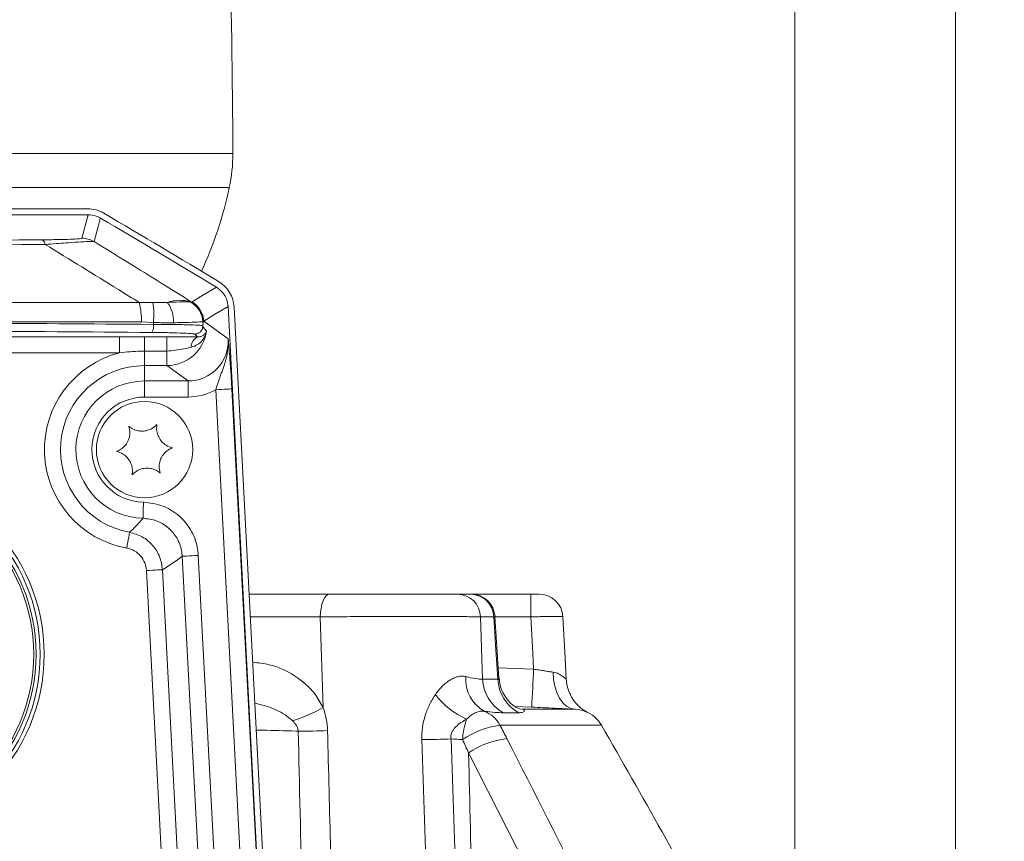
# Model space of a CAD drawing. Header units: millimetres. Extents: x 0 to 8410, y 0 to 5940.
# Tile 98 of 256: x 3575 to 3698, y 1494 to 1597. Entities that reach past the tile are written whole.
import ezdxf

# ---------------------------------------------------------------- set-up
doc = ezdxf.new("R2010")
doc.units = ezdxf.units.MM
doc.header["$LTSCALE"] = 10
doc.styles.add('SLDTEXTSTYLE0', font='TXT', dxfattribs={"width": 0.605})
doc.dimstyles.new('SLDDIMSTYLE0', dxfattribs={"dimtxt": 50, "dimasz": 50, "dimexe": 0, "dimexo": 0.0625, "dimgap": 12.5, "dimtad": 1, "dimtoh": 1, "dimdec": 1, "dimrnd": 1e-09, "dimzin": 12, "dimdsep": 46, "dimtxsty": 'SLDTEXTSTYLE0', "dimsah": 1, "dimcen": 0.09, "dimadec": 0, "dimazin": 0, "dimtfac": 1, "dimtofl": 0, "dimtmove": 0, "dimatfit": 3, "dimfxl": 1, "dimfrac": 2, "dimtolj": 1, "dimtzin": 12, "dimarcsym": 0})
doc.dimstyles.new('SLDDIMSTYLE2', dxfattribs={"dimtxt": 50, "dimasz": 50, "dimexe": 0, "dimexo": 0.0625, "dimgap": 12.5, "dimtad": 1, "dimtoh": 1, "dimdec": 1, "dimrnd": 1e-09, "dimzin": 12, "dimdsep": 46, "dimtxsty": 'SLDTEXTSTYLE0', "dimsah": 1, "dimcen": 0.09, "dimadec": 0, "dimazin": 0, "dimtfac": 1, "dimtofl": 0, "dimtmove": 0, "dimatfit": 3, "dimfxl": 1, "dimfrac": 2, "dimtolj": 1, "dimtzin": 12, "dimarcsym": 0})

# ---------------------------------------------------------------- blocks, each defined once
blk = doc.blocks.new('*D23')
at = {"color": 7, "linetype": 'Continuous', "lineweight": 0}
for p, q in [((3671.8, 2078.39), (3671.8, 1024.66)), ((3434.8, 1247.6), (3434.8, 1024.66)), ((3434.8, 1039.66), (3671.8, 1039.66)), ((3671.8, 1039.66), (4144.45, 1039.66))]:
    blk.add_line(p, q, dxfattribs=at)
for points in [[(3434.8, 1039.66), (3484.8, 1032.16), (3484.8, 1047.16)], [(3671.8, 1039.66), (3621.8, 1047.16), (3621.8, 1032.16)]]:
    blk.add_solid(points, dxfattribs=at)
at = {"color": 7, "linetype": 'Continuous', "lineweight": 0, "char_height": 50, "attachment_point": 1, "style": 'SLDTEXTSTYLE0'}
for s, insert in [(' (2x M8)', (3876.76, 1104.11)), ('237', (3762.19, 1104.11))]:
    blk.add_mtext(s, dxfattribs=dict(at, insert=insert))
blk = doc.blocks.new('*D24')
at = {"color": 7, "linetype": 'Continuous', "lineweight": 0}
for p, q in [((3691.8, 2378.39), (3691.8, 1122.08)), ((3671.8, 2078.39), (3671.8, 1122.08)), ((3671.8, 1137.08), (3571.8, 1137.08)), ((3671.8, 1137.08), (3691.8, 1137.08)), ((3691.8, 1137.08), (4112.05, 1137.08))]:
    blk.add_line(p, q, dxfattribs=at)
for points in [[(3671.8, 1137.08), (3621.8, 1144.58), (3621.8, 1129.58)], [(3691.8, 1137.08), (3741.8, 1129.58), (3741.8, 1144.58)]]:
    blk.add_solid(points, dxfattribs=at)
at = {"color": 7, "linetype": 'Continuous', "lineweight": 0, "char_height": 50, "attachment_point": 1, "style": 'SLDTEXTSTYLE0'}
for s, insert in [(' (2x M8)', (3844.36, 1201.53)), ('20', (3767.98, 1201.53))]:
    blk.add_mtext(s, dxfattribs=dict(at, insert=insert))
blk = doc.blocks.new('*D25')
at = {"color": 7, "linetype": 'Continuous', "lineweight": 0}
for p, q in [((3699.8, 2693.39), (3699.8, 1221.93)), ((3671.8, 2078.39), (3671.8, 1221.93)), ((3671.8, 1236.93), (3571.8, 1236.93)), ((3671.8, 1236.93), (3699.8, 1236.93)), ((3699.8, 1236.93), (4112.05, 1236.93))]:
    blk.add_line(p, q, dxfattribs=at)
for points in [[(3671.8, 1236.93), (3621.8, 1244.43), (3621.8, 1229.43)], [(3699.8, 1236.93), (3749.8, 1229.43), (3749.8, 1244.43)]]:
    blk.add_solid(points, dxfattribs=at)
at = {"color": 7, "linetype": 'Continuous', "lineweight": 0, "char_height": 50, "attachment_point": 1, "style": 'SLDTEXTSTYLE0'}
for s, insert in [(' (2x M8)', (3844.36, 1301.39)), ('28', (3767.98, 1301.39))]:
    blk.add_mtext(s, dxfattribs=dict(at, insert=insert))

msp = doc.modelspace()

# ---------------------------------------------------------------- linework, layer by layer
at = {"color": 8, "linetype": 'Continuous', "lineweight": 0}
for p, q in [((3439.359563, 1579.920769), (3601.802181, 1579.920769)), ((3601.359259, 1575.692177), (3442.991136, 1575.692177)), ((3582.991924, 1569.382251), (3583.788286, 1572.307229)), ((3428.661278, 1561.363608), (3590.150903, 1561.363608)), ((3590.150903, 1561.363608), (3591.835688, 1561.392546)), ((3596.557062, 1561.434537), (3596.605625, 1561.432794)), ((3596.646558, 1561.432243), (3596.66806, 1561.428383)), ((3596.66806, 1561.428383), (3596.724357, 1561.460406)), ((3590.416919, 1558.96613), (3544.48061, 1558.96613)), ((3591.903995, 1558.890611), (3590.416919, 1558.96613)), ((3591.903998, 1558.890612), (3591.917134, 1558.644821)), ((3598.120536, 1558.904484), (3598.096501, 1558.799461)), ((3598.173122, 1559.048072), (3598.120536, 1558.904484)), ((3598.173122, 1559.048072), (3601.2181, 1556.85398)), ((3587.687235, 1557.112172), (3587.687235, 1555.11339)), ((3590.804185, 1557.111487), (3593.569081, 1557.111487)), ((3590.804185, 1557.111487), (3590.804185, 1555.311039)), ((3593.569081, 1557.111487), (3593.569081, 1555.311039)), ((3587.687235, 1555.11339), (3429.63068, 1555.11339)), ((3593.569081, 1555.311039), (3590.804185, 1555.311039)), ((3590.804185, 1553.510085), (3590.804185, 1555.311039)), ((3593.569081, 1553.510085), (3593.569081, 1555.311039)), ((3593.569081, 1553.510085), (3590.804185, 1553.510085)), ((3590.804185, 1553.510085), (3590.804185, 1551.595763)), ((3596.225779, 1551.595763), (3593.569081, 1553.510085)), ((3590.804185, 1551.595763), (3596.225779, 1551.595763)), ((3590.804185, 1551.595763), (3590.804185, 1549.596444)), ((3596.225779, 1551.595763), (3596.225779, 1549.596444)), ((3606.933828, 1412.175983), (3599.684055, 1550.509885)), ((3601.680096, 1550.614491), (3608.929868, 1412.280591)), ((3596.225779, 1549.596444), (3590.804185, 1549.596444)), ((3601.450216, 1416.327652), (3595.505382, 1529.761672)), ((3597.501438, 1529.866278), (3603.446256, 1416.432262)), ((3593.035321, 1528.09149), (3598.811682, 1417.871919)), ((3596.815642, 1417.767309), (3591.039281, 1527.986884)), ((3638.922434, 1525.044769), (3638.922434, 1522.201777)), ((3612.685825, 1522.201777), (3603.978689, 1522.201777)), ((3613.048177, 1510.930494), (3612.685825, 1522.201777)), ((3632.65666, 1522.201777), (3632.895227, 1514.458448)), ((3634.299527, 1522.201777), (3632.65666, 1522.201777)), ((3638.922434, 1522.201777), (3634.430777, 1522.201777)), ((3634.846743, 1515.875593), (3639.269229, 1515.702486)), ((3632.895227, 1514.458448), (3634.808357, 1514.458448)), ((3639.028545, 1510.969967), (3636.90808, 1511.066258)), ((3637.411486, 1510.269582), (3635.473456, 1510.269582)), ((3637.78631, 1510.703907), (3644.422363, 1510.703907)), ((3647.716384, 1508.705899), (3635.071363, 1508.705899))]:
    msp.add_line(p, q, dxfattribs=at)
at = {"color": 7, "linetype": 'Continuous', "lineweight": 0}
for p, q in [((3583.788286, 1572.307229), (3285.820078, 1572.307229)), ((3583.716373, 1573.044762), (3285.891991, 1573.044762)), ((3583.790894, 1572.307229), (3583.788286, 1572.307229)), ((3585.307533, 1571.89381), (3585.305279, 1571.895134)), ((3599.768903, 1563.284248), (3599.773269, 1563.281626)), ((3601.214539, 1560.878709), (3601.214807, 1560.873628)), ((3609.056722, 1411.241105), (3601.214807, 1560.873628)), ((3601.957257, 1560.773), (3609.804179, 1411.044765)), ((3598.096501, 1558.799461), (3598.06874, 1558.48977)), ((3429.193289, 1557.112172), (3587.687235, 1557.112172)), ((3603.829693, 1525.044769), (3613.832291, 1525.044769)), ((3629.808973, 1525.044769), (3631.428193, 1525.044769)), ((3631.469797, 1525.044769), (3638.922434, 1525.044769)), ((3634.93241, 1514.572889), (3634.428318, 1522.239194))]:
    msp.add_line(p, q, dxfattribs=at)
at = {"color": 8, "linetype": 'Continuous', "lineweight": 0, "flags": 128}
for points in [[(3585.307534, 1571.893811), (3585.250657, 1571.684361), (3585.023071, 1570.846588), (3584.512543, 1568.968013)], [(3596.724357, 1561.460406), (3596.927803, 1561.582357), (3597.741585, 1562.070027), (3599.768903, 1563.284248)], [(3601.214807, 1560.873628), (3599.662344, 1559.942156), (3598.173122, 1559.048072)], [(3601.680096, 1550.614491), (3601.630117, 1550.611869), (3601.508628, 1550.605506), (3601.320114, 1550.595626), (3601.071458, 1550.582588), (3600.77184, 1550.566897), (3600.432228, 1550.54909), (3600.065138, 1550.529853), (3599.684055, 1550.509885)], [(3590.620558, 1534.495741), (3590.621572, 1534.542918), (3590.624149, 1534.662634), (3590.628173, 1534.850434), (3590.633522, 1535.099328), (3590.639989, 1535.400078), (3590.647321, 1535.741508), (3590.655248, 1536.110923), (3590.663489, 1536.494583)], [(3588.936399, 1532.747478), (3588.927965, 1532.701031), (3588.906597, 1532.583222), (3588.873069, 1532.398388), (3588.828649, 1532.153428), (3588.77496, 1531.857446), (3588.713999, 1531.521425), (3588.648062, 1531.157851), (3588.579576, 1530.780256)], [(3595.505382, 1529.761672), (3595.555361, 1529.764295), (3595.67685, 1529.770658), (3595.86538, 1529.780537), (3596.11402, 1529.793576), (3596.413653, 1529.809281), (3596.75325, 1529.827073), (3597.12034, 1529.846311), (3597.501438, 1529.866278)], [(3593.035321, 1528.09149), (3592.985358, 1528.088868), (3592.863868, 1528.082505), (3592.675339, 1528.072626), (3592.426698, 1528.059602), (3592.127066, 1528.043896), (3591.787468, 1528.026089), (3591.420378, 1528.006852), (3591.039281, 1527.986884)], [(3613.832291, 1525.044769), (3613.615702, 1524.990887), (3613.406878, 1524.831191), (3613.213341, 1524.571419), (3613.042038, 1524.220884), (3612.899106, 1523.792193), (3612.789701, 1523.300737), (3612.717744, 1522.764176), (3612.685825, 1522.201777)], [(3634.808357, 1514.458448), (3634.527962, 1518.727139), (3634.299527, 1522.201777)], [(3639.269229, 1515.702486), (3639.163386, 1517.68741), (3638.922434, 1522.201777)], [(3641.686718, 1515.328825), (3641.747441, 1514.427275), (3641.906257, 1513.568253), (3642.157848, 1512.780488), (3642.49381, 1512.090355), (3642.902862, 1511.520967), (3643.371339, 1511.091367), (3643.883552, 1510.815934), (3644.422363, 1510.703907)]]:
    msp.add_lwpolyline(points, dxfattribs=at)
at = {"color": 7, "linetype": 'Continuous', "lineweight": 0, "flags": 128}
msp.add_lwpolyline([(3642.916243, 1522.201777), (3643.19035, 1517.067507), (3643.329497, 1514.458448)], dxfattribs=at)
at = {"color": 7, "linetype": 'Continuous', "lineweight": 0}
msp.add_circle((3590.804182, 1543.044765), 6, dxfattribs=at)
for centre, radius, start, end in [((2720.163557, 1578.044765), 881.640625, 0.121917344, 1.964060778), ((3581.802231, 1579.878213), 20, 347.91857544, 0.12191734), ((3552.466697, 1586.15726), 50, 335.31042738, 347.91857544), ((3583.716367, 1569.044765), 4, 59.55146013, 90), ((2825.596993, 279.366117), 1500, 58.916463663, 59.551460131), ((2825.596993, 279.366117), 1499.262466, 58.911028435, 59.55421452), ((3597.962739, 1560.563664), 4, 3, 58.91646366), ((3555.304182, 1517.544765), 22.5, 270, 90), ((3555.304182, 1517.544765), 22, 270, 90), ((3631.469779, 1522.044759), 3.000011, 3.78047846, 90.00022477), ((3639.920628, 1522.045057), 2.999712, 2.99477421, 89.99506206), ((3648.323425, 1514.720154), 5.000781, 182.99983373, 202.23940607), ((3644.250423, 1506.709138), 4, 29.94652968, 68.90541926), ((2347.978925, 759.918536), 1500, 28.780784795, 29.946529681)]:
    msp.add_arc(centre, radius, start, end, dxfattribs=at)
at = {"color": 8, "linetype": 'Continuous', "lineweight": 0}
for centre, radius, start, end in [((3577.662219, 1568.519009), 0.782892, 6.06944274, 58.70579492), ((3582.990892, 1566.380336), 3.001915, 59.5428948, 89.98031647), ((3581.226465, 1559.159887), 9.192496, 358.79224531, 13.87062753), ((3583.669379, 1559.917692), 8.298421, 352.89036925, 10.2373913), ((3595.156467, 1557.059629), 4.593636, 72.24791767, 109.31059753), ((3590.515571, 1559.081945), 3.885261, 356.66385836, 36.53375202), ((3595.050627, 1558.823793), 3.014189, 3.08754626, 60.01446839), ((3595.118786, 1558.856902), 3.002127, 0.90815158, 58.93174256), ((3595.175279, 1558.888876), 3.002067, 3.0397481, 58.93542819), ((3590.540738, 1558.429045), 1.393211, 325.77417796, 8.90945578), ((3598.00812, 1555.82836), 1.392986, 115.04925462, 180.98546621), ((3590.804182, 1543.044765), 12.46463, 104.48125089, 259.71911133), ((3590.804182, 1543.044765), 10.465315, 90, 259.71911133), ((3590.804182, 1543.044765), 8.551001, 90, 268.76955718), ((3590.804182, 1543.044765), 6.551686, 90, 268.76955718), ((3555.304182, 1517.544765), 23, 270, 90), ((3555.304182, 1517.544765), 21.7, 270, 90), ((3629.738145, 1522.126134), 2.919495, 1.48467636, 88.60984264), ((3631.368912, 1522.113422), 2.931947, 1.72688258, 88.84146576), ((3635.397655, 1514.46384), 4.600782, 176.14627401, 240.95531094), ((3177.763723, 1536.801069), 461.987534, 356.79475038, 357.38243943), ((3637.911407, 1514.658008), 5.020147, 182.27821024, 240.94602779), ((3639.819149, 1514.669078), 5.015217, 182.40702449, 241.30991853), ((3634.918236, 1518.499896), 9.871625, 217.06104256, 246.11236799), ((3602.662964, 1529.364103), 21.157755, 288.13684364, 299.39624238), ((3631.685415, 1506.901036), 3.836949, 28.05962809, 67.33402435), ((3639.316985, 1506.453921), 8.922797, 160.21740448, 176.98304064), ((3636.379011, 1498.28793), 10.499716, 97.15426752, 124.66803884), ((3610.197398, 1580.227323), 72.258316, 269.80341825, 272.69795566), ((3625.201412, 1575.837905), 68.921772, 270.11713975, 273.14748466), ((3636.999518, 1496.918759), 10.178018, 96.01431117, 124.98355392)]:
    msp.add_arc(centre, radius, start, end, dxfattribs=at)
for centre, major_axis, ratio, start_param, end_param in [((3434.804182, 1534.857983), (700, 0), 0.0348708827, 1.3444207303, 1.4134674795), ((3434.804182, 1533.858592), (699, 0), 0.0349207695, 1.3444207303, 1.4134674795), ((3593.56622, 1558.510423), (4.057408, -2.923609), 0.9997991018, 5.3372565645, 6.7740617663), ((3591.340828, 1560.113953), (17.210128, -16.807422), 0.1469427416, 1.287517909, 1.3170257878), ((3596.219116, 1556.59885), (4.063913, -2.928296), 0.9981988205, 5.3372565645, 6.9594481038), ((3591.340828, 1559.114562), (17.022619, -15.869871), 0.1182189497, 1.3177847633, 1.3400543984), ((3596.219116, 1556.59885), (5.684925, -4.096333), 0.9989983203, 5.3372565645, 5.8537538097), ((3573.895763, 1542.158632), (29.203225, 1.530476), 0.6615889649, 5.3919110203, 5.510101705)]:
    msp.add_ellipse(centre, major_axis=major_axis, ratio=ratio, start_param=start_param, end_param=end_param, dxfattribs=at)
at = {"color": 7, "linetype": 'Continuous', "lineweight": 0}
for points, knots in [([(3585.305284, 1571.895138), (3585.1336, 1571.984896), (3584.662686, 1572.231097), (3584.129618, 1572.277649), (3583.790894, 1572.307229)], [0, 0, 0, 0, 0.3645762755, 1, 1, 1, 1]), ([(3601.214539, 1560.878709), (3601.171938, 1561.174344), (3601.08132, 1561.803201), (3600.582765, 1562.67397), (3600.043099, 1563.079075), (3599.773269, 1563.281626)], [0, 0, 0, 0, 0.3072899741, 0.6536491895, 1, 1, 1, 1]), ([(3598.096501, 1558.799461), (3598.097595, 1558.821023), (3598.099606, 1558.860633), (3598.100723, 1558.913043), (3598.100437, 1558.954619), (3598.09974, 1558.979893), (3598.099028, 1558.993959), (3598.098781, 1558.998838)], [0, 0, 0, 0, 0.3850409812, 0.7072995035, 0.8448737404, 0.9461823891, 1, 1, 1, 1]), ([(3597.060289, 1557.444185), (3597.066379, 1557.44424), (3597.109426, 1557.444624), (3597.26386, 1557.456824), (3597.517687, 1557.535445), (3597.79215, 1557.739113), (3597.969339, 1558.000941), (3598.036041, 1558.213678), (3598.049484, 1558.320949), (3598.052155, 1558.342263)], [0, 0, 0, 0, 0.01255482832, 0.0887449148, 0.3187824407, 0.54845060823, 0.77808890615, 0.9559063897, 1, 1, 1, 1]), ([(3598.06874, 1558.48977), (3598.066904, 1558.474522), (3598.063213, 1558.443871), (3598.057283, 1558.390771), (3598.053479, 1558.354791), (3598.052155, 1558.342263)], [0, 0, 0, 0, 0.3921863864, 0.7883714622, 1, 1, 1, 1]), ([(3588.861044, 1545.955822), (3588.925151, 1545.674624), (3589.036222, 1545.187418), (3588.897862, 1544.407122), (3588.592234, 1543.771999), (3588.133398, 1543.259614), (3587.685032, 1542.963025), (3587.403138, 1542.853175), (3587.311562, 1542.817489)], [0, 0, 0, 0, 0.2355689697, 0.4081495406, 0.5811459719, 0.7450749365, 0.9171846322, 1, 1, 1, 1]), ([(3592.353668, 1546.183095), (3592.142195, 1545.98698), (3591.775791, 1545.647188), (3591.030852, 1545.376875), (3590.328002, 1545.32396), (3589.654857, 1545.465175), (3589.173816, 1545.705155), (3588.937738, 1545.894357), (3588.861044, 1545.955822)], [0, 0, 0, 0, 0.2355684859, 0.4081522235, 0.5811463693, 0.7450768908, 0.9171843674, 1, 1, 1, 1]), ([(3594.296794, 1543.272048), (3594.021234, 1543.35712), (3593.543777, 1543.504522), (3592.937224, 1544.014474), (3592.539966, 1544.596699), (3592.325664, 1545.250268), (3592.292949, 1545.786867), (3592.338778, 1546.085929), (3592.353668, 1546.183095)], [0, 0, 0, 0, 0.2355519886, 0.4081366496, 0.5811335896, 0.7450630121, 0.9171709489, 1, 1, 1, 1]), ([(3587.311562, 1542.817489), (3587.58712, 1542.73241), (3588.064572, 1542.584996), (3588.671135, 1542.07506), (3589.068403, 1541.492842), (3589.282715, 1540.839265), (3589.315396, 1540.30266), (3589.269586, 1540.003593), (3589.254703, 1539.906427)], [0, 0, 0, 0, 0.2355523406, 0.40813406, 0.5811324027, 0.7450612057, 0.9171716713, 1, 1, 1, 1]), ([(3592.747312, 1540.133715), (3592.683212, 1540.414908), (3592.57215, 1540.902114), (3592.710511, 1541.682406), (3593.016118, 1542.317547), (3593.474974, 1542.829918), (3593.923338, 1543.126509), (3594.205223, 1543.236362), (3594.296794, 1543.272048)], [0, 0, 0, 0, 0.2355657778, 0.4081502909, 0.5811455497, 0.7450772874, 0.9171874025, 1, 1, 1, 1]), ([(3589.254703, 1539.906427), (3589.466175, 1540.102549), (3589.83257, 1540.442351), (3590.577515, 1540.712648), (3591.280357, 1540.765558), (3591.95351, 1540.624367), (3592.434546, 1540.384369), (3592.670623, 1540.195174), (3592.747312, 1540.133715)], [0, 0, 0, 0, 0.2355712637, 0.4081509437, 0.5811492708, 0.7450760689, 0.9171886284, 1, 1, 1, 1]), ([(3613.832296, 1525.044765), (3614.599472, 1525.044765), (3615.387427, 1525.044765), (3616.599708, 1525.044765), (3617.010139, 1525.044765), (3617.836121, 1525.044765), (3618.247515, 1525.044765), (3619.477064, 1525.044765), (3620.29063, 1525.044765), (3621.501489, 1525.044765), (3621.900442, 1525.044765), (3622.67788, 1525.044765), (3623.058145, 1525.044765), (3623.801925, 1525.044765), (3624.165441, 1525.044765), (3624.875349, 1525.044765), (3625.222676, 1525.044765), (3626.21514, 1525.044765), (3626.819153, 1525.044765), (3627.639253, 1525.044765), (3627.899541, 1525.044765), (3628.382507, 1525.044765), (3628.604942, 1525.044765), (3629.216688, 1525.044765), (3629.551031, 1525.044765), (3629.808967, 1525.044765)], [0, 0, 0, 0, 0.125, 0.125, 0.1875, 0.1875, 0.25, 0.25, 0.375, 0.375, 0.4375, 0.4375, 0.5, 0.5, 0.5625, 0.5625, 0.625, 0.625, 0.75, 0.75, 0.8125, 0.8125, 0.875, 0.875, 1, 1, 1, 1]), ([(3638.922438, 1525.044765), (3639.055915, 1525.044765), (3639.188532, 1525.044765), (3639.431169, 1525.044765), (3639.543383, 1525.044765), (3639.727867, 1525.044765), (3639.801598, 1525.044765), (3639.899336, 1525.044765), (3639.923404, 1525.044765), (3639.92089, 1525.044765)], [0, 0, 0, 0, 0.25, 0.25, 0.5, 0.5, 0.75, 0.75, 1, 1, 1, 1]), ([(3637.689691, 1510.711089), (3637.68133, 1510.711076), (3637.664321, 1510.71105), (3637.384636, 1510.794009), (3636.957909, 1511.013752), (3636.439304, 1511.402661), (3635.888866, 1511.991901), (3635.399948, 1512.789569), (3635.058276, 1513.678189), (3635.011046, 1514.30556), (3634.990479, 1514.578745)], [0, 0, 0, 0, 0.1350095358, 0.2746612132, 0.4010865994, 0.5176060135, 0.6345132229, 0.7606258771, 0.8957661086, 1, 1, 1, 1]), ([(3645.914521, 1510.344789), (3645.916377, 1510.343917), (3645.934628, 1510.335351), (3645.884497, 1510.359254), (3645.732679, 1510.445569), (3645.496062, 1510.593709), (3645.132094, 1510.858672), (3644.572742, 1511.377156), (3644.039154, 1512.038093), (3643.807131, 1512.627348), (3643.724482, 1512.837246)], [0, 0, 0, 0, 0.0180111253, 0.1770563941, 0.2557738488, 0.3222328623, 0.4339065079, 0.5702420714, 0.8469163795, 1, 1, 1, 1]), ([(3644.422358, 1510.703906), (3644.036821, 1510.723381), (3643.623287, 1510.744159), (3642.772371, 1510.786659), (3642.331668, 1510.808551), (3641.419694, 1510.853582), (3640.945648, 1510.876855), (3639.994014, 1510.923287), (3639.513613, 1510.946586), (3639.028547, 1510.969965)], [0, 0, 0, 0, 0.25, 0.25, 0.5, 0.5, 0.75, 0.75, 1, 1, 1, 1])]:
    msp.add_open_spline(points, degree=3, knots=knots, dxfattribs=at)
at = {"color": 8, "linetype": 'Continuous', "lineweight": 0}
for points, knots in [([(3578.440722, 1568.601787), (3570.632994, 1568.543788), (3555.012342, 1568.42775), (3531.367748, 1568.2916), (3507.609083, 1568.183369), (3487.167403, 1568.11707), (3465.554073, 1568.068619), (3442.764488, 1568.042469), (3416.16473, 1568.050477), (3390.353338, 1568.094438), (3365.359119, 1568.170302), (3340.460831, 1568.27992), (3315.693338, 1568.420073), (3299.339897, 1568.541238), (3291.167642, 1568.601787)], [0, 0, 0, 0, 0.0826876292, 0.1654303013, 0.2481729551, 0.3308606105, 0.378049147, 0.4725234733, 0.5669978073, 0.6535351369, 0.7401670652, 0.8268307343, 0.9134626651, 1, 1, 1, 1]), ([(3291.539486, 1569.187999), (3299.328236, 1569.130109), (3314.910926, 1569.01429), (3338.498041, 1568.878377), (3362.199182, 1568.770386), (3386.170523, 1568.692595), (3410.383471, 1568.645323), (3434.81178, 1568.629518), (3459.240088, 1568.645359), (3483.433196, 1568.692592), (3507.359927, 1568.770166), (3531.034302, 1568.877903), (3554.636351, 1569.013813), (3570.258036, 1569.129937), (3578.068878, 1569.187999)], [0, 0, 0, 0, 0.0827003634, 0.1654558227, 0.2482112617, 0.3309116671, 0.4154394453, 0.5000260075, 0.5846125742, 0.6691403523, 0.7516350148, 0.834129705, 0.9170648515, 1, 1, 1, 1]), ([(3578.068878, 1569.187999), (3578.174832, 1569.18887), (3579.052536, 1569.196089), (3580.439984, 1569.215345), (3581.948402, 1569.261003), (3582.839014, 1569.317543), (3582.94107, 1569.36073), (3582.991924, 1569.382251)], [0, 0, 0, 0, 0.040453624, 0.3351096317, 0.5426311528, 0.7720964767, 1, 1, 1, 1]), ([(3584.512543, 1568.968013), (3584.391107, 1568.973526), (3584.144194, 1568.984737), (3583.001655, 1568.929154), (3581.217634, 1568.812803), (3579.592256, 1568.691718), (3578.5621, 1568.611267), (3578.440722, 1568.601787)], [0, 0, 0, 0, 0.2277018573, 0.4629820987, 0.673731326, 0.9615572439, 1, 1, 1, 1]), ([(3590.150903, 1561.363608), (3589.283327, 1561.904573), (3585.381341, 1564.337604), (3581.476979, 1566.736369), (3578.440722, 1568.601787)], [0, 0, 0, 0, 0.2223421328, 1, 1, 1, 1]), ([(3584.512543, 1568.968013), (3587.303015, 1567.248788), (3591.356053, 1564.75169), (3595.406349, 1562.217737), (3596.66806, 1561.428383)], [0, 0, 0, 0, 0.6884889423, 1, 1, 1, 1]), ([(3591.835688, 1561.392546), (3592.071825, 1561.386971), (3592.710521, 1561.371893), (3593.279061, 1561.38596), (3593.637403, 1561.394826)], [0, 0, 0, 0, 0.3697164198, 1, 1, 1, 1]), ([(3593.637403, 1561.394826), (3594.153578, 1561.411884), (3595.207035, 1561.446698), (3596.153721, 1561.451656), (3596.441951, 1561.439423), (3596.557062, 1561.434537)], [0, 0, 0, 0, 0.3658991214, 0.7467593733, 1, 1, 1, 1]), ([(3594.394248, 1558.855847), (3593.900538, 1558.853391), (3593.108522, 1558.849452), (3592.233548, 1558.87935), (3591.903995, 1558.890611)], [0, 0, 0, 0, 0.6233567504, 1, 1, 1, 1]), ([(3598.06044, 1558.986142), (3597.949264, 1558.972495), (3597.673654, 1558.938661), (3596.482666, 1558.894136), (3595.083651, 1558.868486), (3594.394248, 1558.855847)], [0, 0, 0, 0, 0.2553624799, 0.6330593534, 1, 1, 1, 1]), ([(3597.060289, 1557.444185), (3596.974626, 1557.458378), (3596.726204, 1557.499536), (3595.723494, 1557.561152), (3593.953186, 1557.618905), (3592.446191, 1557.636585), (3591.692682, 1557.645425)], [0, 0, 0, 0, 0.1492987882, 0.4329672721, 0.716479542, 1, 1, 1, 1]), ([(3591.917138, 1558.644817), (3592.777926, 1558.64208), (3594.499415, 1558.636608), (3596.520933, 1558.595035), (3597.69241, 1558.542884), (3597.967615, 1558.504042), (3598.06874, 1558.48977)], [0, 0, 0, 0, 0.2792015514, 0.5583748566, 0.8377243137, 1, 1, 1, 1]), ([(3598.522435, 1557.844311), (3598.52201, 1557.841639), (3598.49442, 1557.668424), (3598.375951, 1557.233073), (3598.020301, 1556.635457), (3597.419952, 1556.075145), (3596.896243, 1555.898923), (3596.61534, 1555.804402)], [0, 0, 0, 0, 0.0028604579, 0.1854008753, 0.4717800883, 0.7166777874, 1, 1, 1, 1]), ([(3597.418334, 1557.090327), (3597.577449, 1557.102861), (3597.886358, 1557.127195), (3598.220422, 1557.336224), (3598.429069, 1557.580197), (3598.50301, 1557.767037), (3598.52204, 1557.842736), (3598.522435, 1557.844311)], [0, 0, 0, 0, 0.2596496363, 0.5040894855, 0.8031806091, 0.9959055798, 1, 1, 1, 1]), ([(3587.687235, 1557.112172), (3588.574024, 1557.111885), (3589.612993, 1557.111549), (3590.651999, 1557.111495), (3590.804185, 1557.111487)], [0, 0, 0, 0, 0.8535274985, 1, 1, 1, 1]), ([(3593.569081, 1557.111487), (3594.412787, 1557.111705), (3595.736532, 1557.112046), (3596.970758, 1557.096107), (3597.418334, 1557.090327)], [0, 0, 0, 0, 0.6373628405, 1, 1, 1, 1]), ([(3599.684055, 1550.509885), (3599.821953, 1550.958386), (3600.164994, 1552.074097), (3600.781794, 1553.585052), (3601.18984, 1555.256269), (3601.251972, 1556.31969), (3601.21839, 1556.84941), (3601.2181, 1556.85398)], [0, 0, 0, 0, 0.20536174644, 0.51086664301, 0.75473553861, 0.99788423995, 1, 1, 1, 1]), ([(3601.2181, 1556.85398), (3601.218354, 1556.851223), (3601.280485, 1556.175082), (3601.393511, 1554.947), (3601.556796, 1552.789142), (3601.641508, 1551.295065), (3601.680096, 1550.614491)], [0, 0, 0, 0, 0.0016695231, 0.4094950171, 0.7310161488, 1, 1, 1, 1]), ([(3590.804185, 1555.311039), (3590.649526, 1555.310283), (3589.608035, 1555.305191), (3588.570607, 1555.201599), (3587.687235, 1555.11339)], [0, 0, 0, 0, 0.148497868, 1, 1, 1, 1]), ([(3596.61534, 1555.804402), (3596.313361, 1555.731682), (3595.333316, 1555.495678), (3594.290545, 1555.386545), (3593.569081, 1555.311039)], [0, 0, 0, 0, 0.3081273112, 1, 1, 1, 1]), ([(3590.663489, 1536.494583), (3591.448719, 1536.400368), (3593.019203, 1536.211935), (3595.08988, 1534.960501), (3596.635636, 1533.150981), (3597.358847, 1531.330427), (3597.468124, 1530.208355), (3597.501438, 1529.866278)], [0, 0, 0, 0, 0.2253931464, 0.4507926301, 0.676063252, 0.9012443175, 1, 1, 1, 1]), ([(3588.936399, 1532.747478), (3589.001728, 1532.807296), (3589.391622, 1533.1643), (3589.965338, 1533.73439), (3590.43825, 1534.283903), (3590.620558, 1534.495741)], [0, 0, 0, 0, 0.1100732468, 0.6569323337, 1, 1, 1, 1]), ([(3595.505382, 1529.761672), (3595.481663, 1530.006064), (3595.403868, 1530.807628), (3594.887525, 1532.108248), (3593.783248, 1533.400833), (3592.303671, 1534.294421), (3591.181641, 1534.428629), (3590.620558, 1534.495741)], [0, 0, 0, 0, 0.0987622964, 0.3239239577, 0.5491601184, 0.7745530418, 1, 1, 1, 1]), ([(3588.936399, 1532.747478), (3589.480102, 1532.592661), (3590.567593, 1532.283005), (3591.877319, 1531.167536), (3592.79184, 1529.732538), (3592.955029, 1528.632656), (3593.035321, 1528.09149)], [0, 0, 0, 0, 0.2520010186, 0.5040414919, 0.7559775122, 1, 1, 1, 1]), ([(3591.039281, 1527.986884), (3590.991174, 1528.311621), (3590.893403, 1528.971608), (3590.344659, 1529.832664), (3589.558581, 1530.501833), (3588.905909, 1530.687449), (3588.579576, 1530.780256)], [0, 0, 0, 0, 0.2440177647, 0.4959359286, 0.7479702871, 1, 1, 1, 1]), ([(3632.656658, 1522.201772), (3632.333745, 1522.213454), (3631.915332, 1522.223822), (3631.150025, 1522.237479), (3630.87179, 1522.241713), (3630.267748, 1522.249527), (3629.942254, 1522.253093), (3628.916796, 1522.262564), (3628.161659, 1522.267346), (3626.921086, 1522.272208), (3626.48697, 1522.273443), (3625.599703, 1522.275071), (3625.145384, 1522.275474), (3624.215843, 1522.275478), (3623.740621, 1522.275079), (3622.769072, 1522.27347), (3622.270529, 1522.272252), (3620.757387, 1522.267384), (3619.740695, 1522.262594), (3618.204122, 1522.253163), (3617.689993, 1522.249642), (3616.657732, 1522.24182), (3616.144771, 1522.237557), (3614.629625, 1522.22385), (3613.644757, 1522.213457), (3612.685819, 1522.201772)], [0, 0, 0, 0, 0.125, 0.125, 0.1875, 0.1875, 0.25, 0.25, 0.375, 0.375, 0.4375, 0.4375, 0.5, 0.5, 0.5625, 0.5625, 0.625, 0.625, 0.75, 0.75, 0.8125, 0.8125, 0.875, 0.875, 1, 1, 1, 1]), ([(3634.435188, 1522.239328), (3634.444693, 1522.238025), (3634.50037, 1522.230392), (3634.390577, 1522.214749), (3634.299527, 1522.201777)], [0, 0, 0, 0, 0.170719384, 1, 1, 1, 1]), ([(3642.916247, 1522.201772), (3642.920712, 1522.212414), (3642.898698, 1522.221839), (3642.803858, 1522.238356), (3642.729776, 1522.245505), (3642.533642, 1522.256947), (3642.412499, 1522.261265), (3642.124329, 1522.267111), (3641.956015, 1522.268604), (3641.587215, 1522.268615), (3641.385341, 1522.267179), (3640.9456, 1522.261338), (3640.712244, 1522.256978), (3640.227642, 1522.245626), (3639.972966, 1522.238546), (3639.452458, 1522.221892), (3639.189046, 1522.212414), (3638.922438, 1522.201772)], [0, 0, 0, 0, 0.125, 0.125, 0.25, 0.25, 0.375, 0.375, 0.5, 0.5, 0.625, 0.625, 0.75, 0.75, 0.875, 0.875, 1, 1, 1, 1]), ([(3604.274418, 1516.55893), (3604.965952, 1516.484295), (3606.796658, 1516.286713), (3609.53916, 1515.02024), (3611.839628, 1513.086116), (3612.732968, 1511.492714), (3613.048177, 1510.930494)], [0, 0, 0, 0, 0.19440150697, 0.51464095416, 0.82874442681, 1, 1, 1, 1]), ([(3627.040738, 1512.550611), (3627.302931, 1512.9355), (3627.58713, 1513.280371), (3628.042324, 1513.733343), (3628.198908, 1513.873534), (3628.521631, 1514.130316), (3628.687554, 1514.246443), (3629.018779, 1514.446825), (3629.185232, 1514.532061), (3629.519056, 1514.671371), (3629.687186, 1514.725603), (3630.019957, 1514.79941), (3630.183995, 1514.81885), (3630.502132, 1514.822359), (3630.656885, 1514.806615), (3630.807283, 1514.773063)], [0, 0, 0, 0, 0.25, 0.25, 0.375, 0.375, 0.5, 0.5, 0.625, 0.625, 0.75, 0.75, 0.875, 0.875, 1, 1, 1, 1]), ([(3630.807283, 1514.773063), (3631.260887, 1514.671868), (3631.661166, 1514.583715), (3632.357546, 1514.469665), (3632.65364, 1514.443971), (3632.89523, 1514.458448)], [0, 0, 0, 0, 0.5, 0.5, 1, 1, 1, 1]), ([(3639.269234, 1515.702484), (3639.485196, 1515.665042), (3639.699435, 1515.628855), (3640.124496, 1515.558985), (3640.336605, 1515.525113), (3640.745513, 1515.461843), (3640.943484, 1515.43224), (3641.32634, 1515.377174), (3641.512782, 1515.351518), (3641.686711, 1515.328827)], [0, 0, 0, 0, 0.25, 0.25, 0.5, 0.5, 0.75, 0.75, 1, 1, 1, 1]), ([(3641.686711, 1515.328827), (3641.94916, 1515.294586), (3642.176591, 1515.214163), (3642.578711, 1515.0204), (3642.753274, 1514.905205), (3642.965846, 1514.746685), (3643.029002, 1514.695876), (3643.139377, 1514.603966), (3643.186921, 1514.562571), (3643.26224, 1514.49762), (3643.290068, 1514.47407), (3643.325408, 1514.448999), (3643.332814, 1514.44766), (3643.329501, 1514.458448)], [0, 0, 0, 0, 0.25, 0.25, 0.5, 0.5, 0.625, 0.625, 0.75, 0.75, 0.875, 0.875, 1, 1, 1, 1]), ([(3634.808357, 1514.458448), (3634.878104, 1514.459259), (3634.969336, 1514.460319), (3634.962846, 1514.553566), (3634.961318, 1514.575526)], [0, 0, 0, 0, 0.7644973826, 1, 1, 1, 1]), ([(3625.342327, 1506.916278), (3625.325228, 1507.433568), (3625.352532, 1507.943752), (3625.493801, 1508.94984), (3625.609106, 1509.448959), (3625.911238, 1510.403759), (3626.097927, 1510.862945), (3626.531377, 1511.744411), (3626.774679, 1512.160046), (3627.040738, 1512.550611)], [0, 0, 0, 0, 0.25, 0.25, 0.5, 0.5, 0.75, 0.75, 1, 1, 1, 1]), ([(3609.249111, 1509.257555), (3608.940555, 1509.514092), (3608.000642, 1510.295545), (3606.372026, 1511.026949), (3605.058038, 1511.331775), (3604.542087, 1511.451468)], [0, 0, 0, 0, 0.2288820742, 0.6972130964, 1, 1, 1, 1]), ([(3613.04817, 1510.930494), (3613.212148, 1510.470197), (3613.34447, 1509.995515), (3613.531135, 1509.034187), (3613.58616, 1508.545838), (3613.598659, 1508.049099)], [0, 0, 0, 0, 0.5, 0.5, 1, 1, 1, 1]), ([(3633.16401, 1510.441649), (3632.994661, 1510.472744), (3632.814417, 1510.475081), (3632.439255, 1510.422692), (3632.247351, 1510.368713), (3631.857768, 1510.205124), (3631.658802, 1510.093999), (3631.27825, 1509.822762), (3631.094397, 1509.662122), (3630.920774, 1509.473855)], [0, 0, 0, 0, 0.25, 0.25, 0.5, 0.5, 0.75, 0.75, 1, 1, 1, 1]), ([(3635.47346, 1510.269578), (3635.160617, 1510.269578), (3634.812176, 1510.286247), (3634.043195, 1510.347229), (3633.62268, 1510.391493), (3633.16401, 1510.441649)], [0, 0, 0, 0, 0.5, 0.5, 1, 1, 1, 1]), ([(3637.786315, 1510.703906), (3637.954326, 1510.687787), (3638.045869, 1510.641002), (3638.135136, 1510.539013), (3638.130567, 1510.482811), (3638.045599, 1510.384774), (3637.964459, 1510.342464), (3637.736565, 1510.284962), (3637.589766, 1510.269578), (3637.411486, 1510.269578)], [0, 0, 0, 0, 0.25, 0.25, 0.5, 0.5, 0.75, 0.75, 1, 1, 1, 1]), ([(3645.684924, 1510.429934), (3645.597114, 1510.471307), (3645.378896, 1510.574126), (3644.780168, 1510.65536), (3644.422363, 1510.703907)], [0, 0, 0, 0, 0.4023911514, 1, 1, 1, 1]), ([(3609.949487, 1507.969428), (3609.941769, 1508.09528), (3609.915906, 1508.216571), (3609.835312, 1508.451892), (3609.780186, 1508.566039), (3609.589242, 1508.887261), (3609.426267, 1509.08008), (3609.249108, 1509.257551)], [0, 0, 0, 0, 0.25, 0.25, 0.5, 0.5, 1, 1, 1, 1]), ([(3630.920774, 1509.473855), (3630.679119, 1509.341011), (3630.442701, 1509.197716), (3629.987368, 1508.880879), (3629.768806, 1508.707976), (3629.47587, 1508.416367), (3629.383868, 1508.31351), (3629.217159, 1508.090769), (3629.142095, 1507.96961), (3629.026965, 1507.714755), (3628.985921, 1507.577368), (3628.951575, 1507.300663), (3628.957634, 1507.159192), (3628.985648, 1507.020102)], [0, 0, 0, 0, 0.25, 0.25, 0.5, 0.5, 0.625, 0.625, 0.75, 0.75, 0.875, 0.875, 1, 1, 1, 1]), ([(3609.94948, 1507.969432), (3609.849267, 1507.972804), (3608.324092, 1508.024128), (3606.479953, 1508.082381), (3604.990973, 1508.112288), (3604.716803, 1508.117795)], [0, 0, 0, 0, 0.0542640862, 0.825859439, 1, 1, 1, 1]), ([(3610.508795, 1483.310692), (3610.476513, 1484.737898), (3610.290589, 1492.95761), (3610.10382, 1501.177105), (3609.94948, 1507.969432)], [0, 0, 0, 0, 0.1736320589, 1, 1, 1, 1]), ([(3613.598655, 1508.049101), (3613.849729, 1498.074888), (3614.12824, 1487.010685), (3614.403106, 1475.946147), (3614.430185, 1474.856124)], [0, 0, 0, 0, 0.901484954, 1, 1, 1, 1]), ([(3627.30522, 1446.333066), (3627.085943, 1453.234016), (3626.44425, 1473.429003), (3625.77975, 1493.622935), (3625.34232, 1506.916277)], [0, 0, 0, 0, 0.34171599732, 1, 1, 1, 1]), ([(3628.985654, 1507.020101), (3629.455, 1493.727241), (3630.280689, 1470.342002), (3631.074473, 1446.95537), (3631.417047, 1436.862391)], [0, 0, 0, 0, 0.5684295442, 1, 1, 1, 1]), ([(3635.933095, 1507.040757), (3642.802061, 1493.681841), (3649.473497, 1480.201701), (3662.416411, 1453.014483), (3668.686726, 1439.30999), (3674.756501, 1425.495023)], [0, 0, 0, 0, 0.5, 0.5, 1, 1, 1, 1]), ([(3631.16404, 1505.257778), (3631.45764, 1492.786561), (3632.01993, 1468.902222), (3632.569294, 1445.017236), (3632.831808, 1433.603805)], [0, 0, 0, 0, 0.5221504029, 1, 1, 1, 1])]:
    msp.add_open_spline(points, degree=3, knots=knots, dxfattribs=at)
for points in [[(3635.071364, 1508.705904), (3635.360458, 1508.15085), (3635.647698, 1507.595803), (3635.933095, 1507.040757)], [(3630.406548, 1506.923542), (3629.937148, 1506.956129), (3629.463513, 1506.988316), (3628.985648, 1507.020102)], [(3631.164043, 1505.257775), (3630.913155, 1505.81302), (3630.660659, 1506.368274), (3630.406548, 1506.923542)], [(3667.833645, 1428.626077), (3656.32, 1454.573677), (3644.099011, 1480.118835), (3631.164043, 1505.257775)]]:
    msp.add_open_spline(points, degree=3, dxfattribs=at)

# ---------------------------------------------------------------- dimensions: what is measured, and where the dimension line sits
at = {"color": 7, "linetype": 'Continuous', "lineweight": 0}
for base, p1, p2, dimstyle, picture, middle in [((3699.804182, 1236.932073), (3671.804182, 2078.391658), (3699.804182, 2693.391658), 'SLDDIMSTYLE2', '*D25', (3932.075828, 1236.932073)), ((3691.804182, 1137.076705), (3671.804182, 2078.391658), (3691.804182, 2378.391658), 'SLDDIMSTYLE2', '*D24', (3932.075828, 1137.076705)), ((3671.804182, 1039.657536), (3434.804182, 1247.59818), (3671.804182, 2078.391658), 'SLDDIMSTYLE0', '*D23', (3945.382829, 1039.657536))]:
    dim = msp.add_linear_dim(base=base, p1=p1, p2=p2, text='<> (2x M8)', dimstyle=dimstyle, dxfattribs=at)
    dim.commit()
    dim.dimension.update_dxf_attribs({"geometry": picture, "text_midpoint": middle, "dimtype": 160})

doc.saveas('drawing.dxf')
